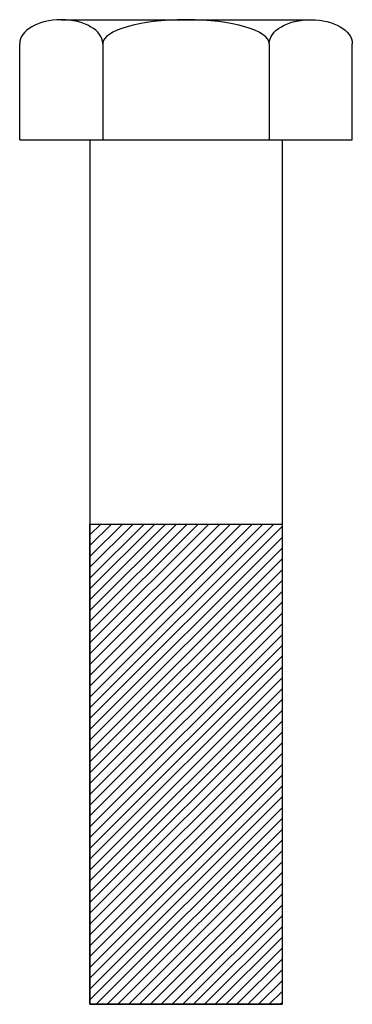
# Model space of a CAD drawing. Extents: x 64 to 151, y 11 to 268.
import ezdxf

# ---------------------------------------------------------------- set-up
doc = ezdxf.new("R2010")
doc.units = 0
doc.header["$MEASUREMENT"] = 0
doc.layers.get('0').update_dxf_attribs({"linetype": 'CONTINUOUS'})

# ---------------------------------------------------------------- blocks, each defined once
blk = doc.blocks.new('AI9-BLK1')
at = {"color": 7}
for p, q in [((-32.64, 15.7), (32.64, 15.7)), ((-43.51, -15.7), (-43.51, 9.42)), ((-21.76, 9.42), (-21.76, -15.7)), ((21.76, 9.42), (21.76, -15.7)), ((43.51, -15.7), (43.51, 9.42)), ((-43.51, -15.7), (43.51, -15.7))]:
    blk.add_line(p, q, dxfattribs=at)
for points in [[(-21.76, 9.42), (-21.76, 12.89), (-26.63, 15.7), (-32.64, 15.7), (-38.64, 15.7), (-43.51, 12.89), (-43.51, 9.42)], [(21.76, 9.42), (21.76, 12.89), (12.02, 15.7), (0, 15.7), (-12.02, 15.7), (-21.76, 12.89), (-21.76, 9.42)], [(21.76, 9.42), (21.76, 12.89), (26.63, 15.7), (32.64, 15.7), (38.64, 15.7), (43.51, 12.89), (43.51, 9.42)]]:
    blk.add_open_spline(points, degree=3, knots=[0, 0, 0, 0, 1, 1, 1, 2, 2, 2, 2], dxfattribs=at)

msp = doc.modelspace()

# ---------------------------------------------------------------- hatches: boundary and pattern name
h = msp.add_hatch()
h.set_pattern_fill('_U', scale=2, angle=45, style=0, pattern_type=0)
h.set_pattern_definition([(45, (0, 0), (-1.414214, 1.414214), [])])
h.paths.add_polyline_path([(133.07, 10.95), (82.83, 10.95), (82.83, 136.56), (133.07, 136.56)])

# ---------------------------------------------------------------- linework, layer by layer
at = {"color": 7}
for p, q in [((82.83, 237.05), (82.83, 10.95)), ((133.07, 237.05), (133.07, 10.95)), ((82.83, 136.56), (133.07, 136.56)), ((82.83, 10.95), (133.07, 10.95))]:
    msp.add_line(p, q, dxfattribs=at)
msp.add_lwpolyline([(133.07, 10.95), (82.83, 10.95), (82.83, 136.56), (133.07, 136.56)], close=True, dxfattribs=at)

# ---------------------------------------------------------------- block references
msp.add_blockref('AI9-BLK1', (107.95, 252.75), dxfattribs=at)

doc.saveas('drawing.dxf')
